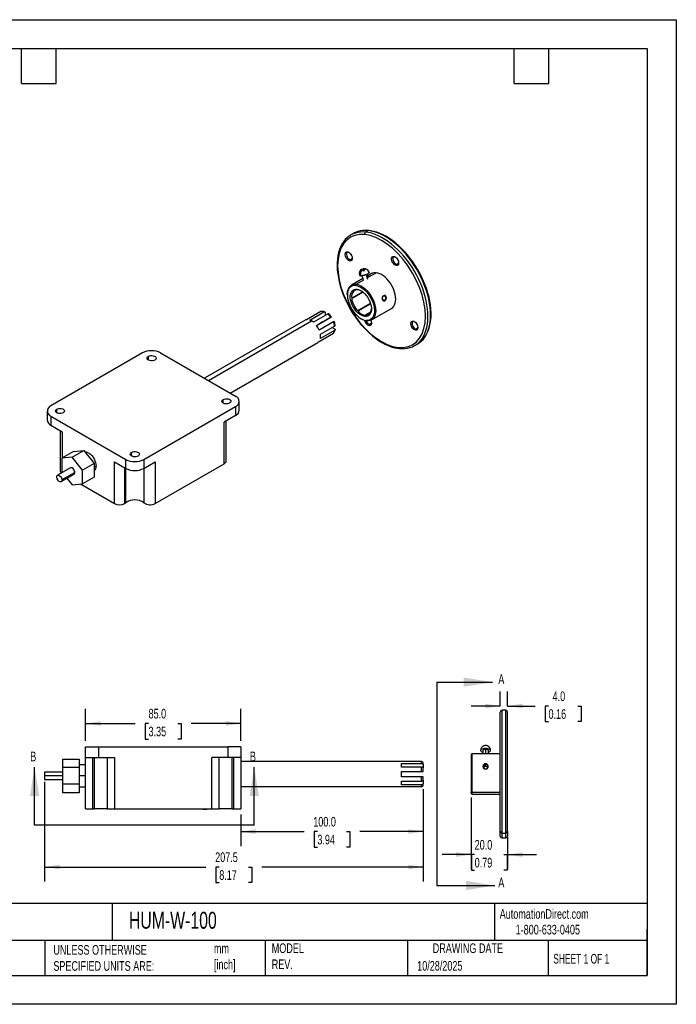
# Model space of a CAD drawing. Header units: millimetres. Extents: x 0 to 699, y 0 to 540.
# Tile 2 of 2: x 339 to 699, y 0 to 540. Entities that reach past the tile are written whole.
import ezdxf

# ---------------------------------------------------------------- set-up
doc = ezdxf.new("R2010")
doc.units = ezdxf.units.MM
doc.header["$LTSCALE"] = 2.5
doc.linetypes.add('CENTERX2', pattern=[20.32, 12.7, -2.54, 2.54, -2.54])
doc.layers.add('DIMENSIONS', color=140, linetype='Continuous', lineweight=25)
doc.layers.add('TEXT', color=140, linetype='Continuous', lineweight=25)
doc.styles.add('SLDTEXTSTYLE0', font='TXT', dxfattribs={"width": 0.7})
doc.styles.add('SLDTEXTSTYLE1', font='TXT', dxfattribs={"width": 0.65})
doc.dimstyles.new('SLDDIMSTYLE0', dxfattribs={"dimtxt": 5.39502, "dimasz": 8.255, "dimexe": 0, "dimexo": 0.0625, "dimgap": 1.348755, "dimtad": 0, "dimtih": 1, "dimtoh": 1, "dimdec": 1, "dimrnd": 1e-09, "dimzin": 4, "dimdsep": 46, "dimtxsty": 'SLDTEXTSTYLE0', "dimsah": 1, "dimcen": 0.09, "dimadec": 0, "dimazin": 1, "dimtfac": 1, "dimtdec": 1, "dimtmove": 0, "dimatfit": 0, "dimfxl": 0, "dimfrac": 2, "dimtolj": 1, "dimtzin": 12, "dimarcsym": 0})
doc.dimstyles.new('SLDDIMSTYLE1', dxfattribs={"dimtxt": 5.39502, "dimasz": 8.255, "dimexe": 0, "dimexo": 0.0625, "dimgap": 1.348755, "dimtad": 0, "dimtih": 1, "dimtoh": 1, "dimdec": 1, "dimrnd": 1e-09, "dimzin": 4, "dimdsep": 46, "dimtxsty": 'SLDTEXTSTYLE0', "dimsah": 1, "dimcen": 0.09, "dimadec": 0, "dimazin": 1, "dimtfac": 1, "dimtdec": 1, "dimtofl": 0, "dimtmove": 0, "dimatfit": 3, "dimfxl": 0, "dimfrac": 2, "dimtolj": 1, "dimtzin": 12, "dimarcsym": 0})
doc.dimstyles.new('SLDDIMSTYLE2', dxfattribs={"dimtxt": 5.39502, "dimasz": 8.255, "dimexe": 0, "dimexo": 0.0625, "dimgap": 1.348755, "dimtad": 0, "dimtih": 1, "dimtoh": 1, "dimdec": 1, "dimrnd": 1e-09, "dimzin": 12, "dimdsep": 46, "dimtxsty": 'SLDTEXTSTYLE0', "dimsah": 1, "dimcen": 0.09, "dimadec": 0, "dimazin": 3, "dimtfac": 1, "dimtdec": 1, "dimtofl": 0, "dimtmove": 0, "dimatfit": 3, "dimfxl": 0, "dimfrac": 2, "dimtolj": 1, "dimtzin": 12, "dimarcsym": 0})

# ---------------------------------------------------------------- blocks, each defined once
blk = doc.blocks.new('_D_3')
at = {"layer": 'DIMENSIONS'}
for p, q in [((559.85, 117.92), (559.85, 86.77)), ((459.85, 104.05), (459.85, 86.77)), ((459.85, 94.7), (494.52, 94.7)), ((501.83, 94.7), (500.02, 94.7)), ((500.02, 94.7), (500.02, 86.13)), ((517.86, 94.7), (519.68, 94.7)), ((519.68, 94.7), (519.68, 86.13)), ((559.85, 94.7), (525.18, 94.7)), ((500.02, 86.13), (501.83, 86.13)), ((519.68, 86.13), (517.86, 86.13))]:
    blk.add_line(p, q, dxfattribs=at)
for points in [[(459.85, 94.7), (468.1, 93.43), (468.1, 95.97)], [(559.85, 94.7), (551.59, 95.97), (551.59, 93.43)]]:
    blk.add_solid(points, dxfattribs=at)
at = {"layer": 'DIMENSIONS', "char_height": 5.292, "attachment_point": 1, "style": 'SLDTEXTSTYLE0'}
for s, insert in [('100.0', (499.59, 102.73)), ('3.94', (501.83, 92.95))]:
    blk.add_mtext(s, dxfattribs=dict(at, insert=insert))
blk = doc.blocks.new('_D_4')
at = {"layer": 'DIMENSIONS'}
for p, q in [((352.35, 122.05), (352.35, 67.34)), ((559.85, 117.92), (559.85, 67.34)), ((352.35, 75.27), (440.77, 75.27)), ((448.08, 75.27), (446.27, 75.27)), ((446.27, 75.27), (446.27, 66.7)), ((464.11, 75.27), (465.93, 75.27)), ((465.93, 75.27), (465.93, 66.7)), ((559.85, 75.27), (471.43, 75.27)), ((446.27, 66.7), (448.08, 66.7)), ((465.93, 66.7), (464.11, 66.7))]:
    blk.add_line(p, q, dxfattribs=at)
for points in [[(352.35, 75.27), (360.6, 74), (360.6, 76.54)], [(559.85, 75.27), (551.59, 76.54), (551.59, 74)]]:
    blk.add_solid(points, dxfattribs=at)
at = {"layer": 'DIMENSIONS', "char_height": 5.292, "attachment_point": 1, "style": 'SLDTEXTSTYLE0'}
for s, insert in [('207.5', (445.84, 83.3)), ('8.17', (448.08, 73.52))]:
    blk.add_mtext(s, dxfattribs=dict(at, insert=insert))
blk = doc.blocks.new('_D_5')
at = {"layer": 'DIMENSIONS'}
for p, q in [((374.85, 144.4), (374.85, 161.9)), ((459.85, 144.4), (459.85, 161.9)), ((374.85, 153.96), (402.02, 153.96)), ((409.33, 153.96), (407.52, 153.96)), ((407.52, 153.96), (407.52, 145.38)), ((425.36, 153.96), (427.18, 153.96)), ((427.18, 153.96), (427.18, 145.38)), ((459.85, 153.96), (432.68, 153.96)), ((407.52, 145.38), (409.33, 145.38)), ((427.18, 145.38), (425.36, 145.38))]:
    blk.add_line(p, q, dxfattribs=at)
for points in [[(374.85, 153.96), (383.1, 152.69), (383.1, 155.23)], [(459.85, 153.96), (451.59, 155.23), (451.59, 152.69)]]:
    blk.add_solid(points, dxfattribs=at)
at = {"layer": 'DIMENSIONS', "char_height": 5.292, "attachment_point": 1, "style": 'SLDTEXTSTYLE0'}
for s, insert in [('85.0', (409.33, 161.99)), ('3.35', (409.33, 152.2))]:
    blk.add_mtext(s, dxfattribs=dict(at, insert=insert))
blk = doc.blocks.new('_D_6')
at = {"layer": 'DIMENSIONS'}
for p, q in [((602.03, 163.4), (602.03, 171.46)), ((606.03, 163.4), (606.03, 171.46)), ((602.03, 163.52), (586.16, 163.52)), ((606.03, 163.52), (621.18, 163.52)), ((628.49, 163.52), (626.68, 163.52)), ((626.68, 163.52), (626.68, 154.95)), ((644.52, 163.52), (646.33, 163.52)), ((646.33, 163.52), (646.33, 154.95)), ((626.68, 154.95), (628.49, 154.95)), ((646.33, 154.95), (644.52, 154.95))]:
    blk.add_line(p, q, dxfattribs=at)
for points in [[(602.03, 163.52), (593.78, 164.79), (593.78, 162.25)], [(606.03, 163.52), (614.29, 162.25), (614.29, 164.79)]]:
    blk.add_solid(points, dxfattribs=at)
at = {"layer": 'DIMENSIONS', "char_height": 5.292, "attachment_point": 1, "style": 'SLDTEXTSTYLE0'}
for s, insert in [('4.0', (630.73, 171.55)), ('0.16', (628.49, 161.77))]:
    blk.add_mtext(s, dxfattribs=dict(at, insert=insert))
blk = doc.blocks.new('_D_7')
at = {"layer": 'DIMENSIONS'}
for p, q in [((586.03, 113.35), (586.03, 74.12)), ((606.03, 91.64), (606.03, 74.12)), ((586.03, 82.06), (570.16, 82.06)), ((588.02, 82.06), (586.21, 82.06)), ((586.21, 82.06), (586.21, 73.48)), ((604.05, 82.06), (605.86, 82.06)), ((605.86, 82.06), (605.86, 73.48)), ((606.03, 82.06), (621.91, 82.06)), ((586.21, 73.48), (588.02, 73.48)), ((605.86, 73.48), (604.05, 73.48))]:
    blk.add_line(p, q, dxfattribs=at)
for points in [[(586.03, 82.06), (577.78, 83.33), (577.78, 80.79)], [(606.03, 82.06), (614.29, 80.79), (614.29, 83.33)]]:
    blk.add_solid(points, dxfattribs=at)
at = {"layer": 'DIMENSIONS', "char_height": 5.292, "attachment_point": 1, "style": 'SLDTEXTSTYLE0'}
for s, insert in [('20.0', (588.02, 90.09)), ('0.79', (588.02, 80.31))]:
    blk.add_mtext(s, dxfattribs=dict(at, insert=insert))

msp = doc.modelspace()

# ---------------------------------------------------------------- linework, layer by layer
at = {"color": 7, "linetype": 'Continuous'}
for p, q in [((0.006175, 539.756685), (698.506175, 539.756685)), ((698.506175, 539.756685), (698.506175, 0.006685)), ((698.506175, 0.006685), (0.006175, 0.006685))]:
    msp.add_line(p, q, dxfattribs=at)
for p, q in [((521.611147, 422.56756), (520.196933, 421.751152)), ((529.629745, 424.127683), (528.215532, 423.311275)), ((518.275364, 412.493163), (518.764346, 412.241953)), ((519.206165, 412.116801), (518.764346, 412.241953)), ((519.983201, 408.144146), (519.765076, 407.484732)), ((520.843317, 408.64068), (519.983201, 408.144146)), ((543.677885, 409.992698), (544.166867, 409.741488)), ((544.608685, 409.616337), (544.166867, 409.741488)), ((545.385721, 405.643681), (545.167596, 404.984267)), ((546.245837, 406.140216), (545.385721, 405.643681)), ((525.40176, 402.142725), (525.604343, 401.945859)), ((526.042423, 402.748781), (526.121164, 402.483806)), ((526.282817, 402.959022), (526.404063, 402.551015)), ((526.889803, 403.072163), (526.309988, 402.867587)), ((526.831997, 402.303377), (527.091314, 402.394051)), ((526.889803, 403.072163), (527.091314, 402.394051)), ((526.987885, 402.029318), (527.70317, 402.281592)), ((526.997876, 403.212056), (527.298826, 402.199319)), ((527.091314, 402.394051), (527.298826, 402.199319)), ((527.389608, 402.833198), (527.567722, 402.233821)), ((527.427805, 403.239005), (527.520572, 402.926832)), ((528.475919, 402.958789), (528.273309, 403.155744)), ((528.273309, 403.155744), (528.320679, 402.996338)), ((528.623069, 400.012015), (529.340519, 397.5977)), ((529.781364, 398.179473), (529.161084, 400.266796)), ((531.488851, 400.557775), (529.428131, 399.368147)), ((529.672782, 398.544865), (534.008982, 401.0481)), ((526.756748, 397.82599), (520.528696, 394.230613)), ((522.830702, 394.061523), (523.048827, 394.720937)), ((523.048827, 394.720937), (527.306177, 397.178653)), ((526.285371, 399.412234), (526.927752, 397.250539)), ((518.250074, 389.19432), (518.250074, 388.786116)), ((526.663652, 390.492438), (520.745961, 387.071608)), ((520.756626, 386.976257), (526.758242, 390.431335)), ((520.788247, 387.103317), (526.660619, 390.494397)), ((526.661463, 390.493852), (520.788247, 387.103317)), ((523.453672, 391.967088), (523.944366, 391.714998)), ((524.013939, 380.241599), (530.929982, 384.234603)), ((530.930077, 384.234201), (524.013939, 380.241599)), ((530.938384, 384.198903), (524.028423, 380.165912)), ((524.10718, 380.08338), (530.967863, 384.073637)), ((538.631503, 385.942086), (537.806146, 386.023332)), ((538.027263, 388.471047), (537.954369, 388.21865)), ((503.742888, 379.750346), (495.964713, 375.260101)), ((497.659141, 375.092405), (505.437315, 379.58265)), ((507.465678, 378.411701), (499.687504, 373.921456)), ((506.144422, 379.153544), (506.144422, 377.648956)), ((530.946582, 379.344382), (528.114609, 377.694582)), ((529.352531, 377.922752), (530.540821, 378.606223)), ((530.19415, 378.301259), (529.39654, 377.835616)), ((529.493781, 377.877506), (530.054348, 378.204449)), ((531.527802, 375.177538), (542.487957, 381.504701)), ((495.173607, 374.974754), (440.055682, 343.155854)), ((442.105699, 341.972404), (498.673322, 374.628198)), ((501.381931, 372.132808), (509.160106, 376.623053)), ((501.382098, 372.132586), (508.172785, 376.052766)), ((501.382438, 372.132133), (504.710153, 374.053182)), ((510.594375, 374.138826), (502.8162, 369.648581)), ((504.710153, 374.053182), (503.528443, 373.370774)), ((509.354495, 376.735175), (508.172785, 376.052766)), ((509.405667, 376.764866), (509.354495, 376.735175)), ((525.673489, 375.926991), (526.026985, 375.722856)), ((528.114609, 377.694582), (527.895719, 377.032858)), ((529.007671, 374.687213), (528.518689, 374.938423)), ((530.517048, 372.729192), (530.298923, 372.069778)), ((531.377164, 373.225726), (530.517048, 372.729192)), ((554.211733, 374.577744), (554.700714, 374.326534)), ((555.142533, 374.201383), (554.700714, 374.326534)), ((502.8162, 363.392978), (510.594375, 367.883222)), ((503.518055, 367.286747), (511.29623, 371.776991)), ((511.29623, 369.434713), (503.518055, 364.944468)), ((509.974644, 371.014056), (511.278244, 370.261504)), ((555.919569, 370.228727), (555.701444, 369.569313)), ((556.779685, 370.725262), (555.919569, 370.228727)), ((454.05682, 335.073169), (502.173038, 362.85007)), ((555.194089, 361.127732), (556.608302, 361.94414)), ((406.042334, 357.076485), (355.837752, 328.093997)), ((415.941829, 357.076485), (456.954022, 333.40065)), ((409.224314, 353.198546), (409.224314, 355.239567)), ((450.236508, 329.522711), (450.236508, 331.563731)), ((459.004275, 325.643976), (459.004275, 330.543221)), ((353.7875, 325.236569), (353.7875, 320.337324)), ((359.019733, 324.216058), (359.019733, 326.257079)), ((406.749441, 298.703305), (456.954022, 327.685793)), ((456.954022, 327.685793), (456.954022, 322.786548)), ((355.837752, 322.37914), (396.849946, 298.703305)), ((355.837752, 322.37914), (355.837752, 317.479895)), ((456.954022, 322.786548), (450.732926, 319.195185)), ((450.732926, 296.332043), (450.732926, 319.195185)), ((451.904499, 297.964859), (451.904499, 319.87152)), ((355.837752, 317.479895), (362.058849, 313.888533)), ((360.887276, 314.564867), (360.887276, 292.658206)), ((362.058849, 313.888533), (362.058849, 299.53272)), ((368.212121, 303.084928), (361.84816, 299.411092)), ((367.505014, 299.9169), (373.868975, 303.590736)), ((368.212121, 303.084928), (373.868975, 303.590736)), ((373.868975, 303.590736), (375.754593, 301.245045)), ((400.031926, 300.540223), (400.031926, 302.581243)), ((367.505014, 299.9169), (361.84816, 299.411092)), ((361.84816, 299.411092), (361.84816, 291.868211)), ((373.161869, 292.879827), (367.505014, 299.9169)), ((375.754593, 301.245045), (377.640211, 298.899354)), ((377.640211, 298.899354), (379.52583, 296.553663)), ((390.628849, 274.53228), (390.628849, 297.395423)), ((390.628849, 297.395423), (396.849946, 293.80406)), ((396.849946, 293.80406), (396.849946, 298.703305)), ((406.749441, 298.703305), (406.749441, 293.80406)), ((406.749441, 293.80406), (412.970537, 297.395423)), ((412.970537, 297.395423), (412.970537, 274.53228)), ((366.505096, 294.106117), (359.434028, 290.024076)), ((361.84816, 291.868211), (362.095506, 291.560515)), ((368.919228, 291.557611), (361.84816, 287.47557)), ((362.058849, 291.606116), (362.058849, 291.539353)), ((379.52583, 296.553663), (373.161869, 292.879827)), ((373.161869, 285.336946), (373.161869, 292.879827)), ((379.52583, 296.553663), (379.52583, 289.010782)), ((380.58649, 295.027345), (379.52583, 294.415039)), ((396.285703, 274.53228), (396.285703, 294.12979)), ((396.794243, 274.891833), (396.794243, 293.836216)), ((406.805143, 293.836216), (406.805143, 274.891833)), ((412.970537, 274.53228), (450.732926, 296.332043)), ((361.433865, 286.559881), (368.504933, 290.641921)), ((364.63146, 288.405813), (367.505014, 284.831138)), ((379.52583, 289.010782), (373.161869, 285.336946)), ((367.505014, 284.831138), (373.161869, 285.336946)), ((372.080138, 285.240223), (390.628849, 274.53228)), ((602.034796, 94.817834), (602.034796, 160.223712)), ((605.034796, 161.224586), (603.034796, 161.224586)), ((603.034796, 93.894106), (603.034796, 161.224586)), ((605.034796, 93.894106), (605.034796, 161.224586)), ((606.034796, 94.817834), (606.034796, 160.224584)), ((374.849088, 135.224586), (374.849088, 141.224586)), ((374.849088, 141.224586), (381.849088, 141.224586)), ((381.849088, 141.224586), (381.849088, 135.224586)), ((381.849088, 141.224586), (452.849088, 141.224586)), ((452.849088, 141.224586), (452.849088, 135.224586)), ((459.849088, 141.224586), (452.849088, 141.224586)), ((459.849088, 141.224586), (459.849088, 135.224586)), ((592.988004, 141.668735), (593.673483, 141.798024)), ((595.235402, 141.612033), (595.319672, 141.551314)), ((374.849088, 135.224586), (381.849088, 135.224586)), ((374.849088, 107.224586), (374.849088, 135.224586)), ((378.849088, 107.224586), (378.849088, 135.224586)), ((379.649088, 107.224586), (379.649088, 135.224586)), ((381.849088, 135.224586), (390.647046, 135.224586)), ((386.647046, 135.224586), (386.647046, 107.224586)), ((390.647046, 135.224586), (390.647046, 107.224586)), ((444.051129, 107.224586), (444.051129, 135.224586)), ((452.849088, 135.224586), (444.051129, 135.224586)), ((448.051129, 107.224586), (448.051129, 135.224586)), ((459.849088, 135.224586), (452.849088, 135.224586)), ((455.049088, 135.224586), (455.049088, 107.224586)), ((455.849088, 135.224586), (455.849088, 107.224586)), ((459.849088, 135.224586), (459.849088, 107.224586)), ((586.534796, 137.224586), (586.034796, 136.724586)), ((586.034796, 136.724586), (586.034796, 116.525442)), ((602.034796, 137.224586), (586.534796, 137.224586)), ((586.534796, 137.224586), (586.534796, 116.063578)), ((592.534796, 139.156074), (592.534796, 137.224586)), ((594.034796, 139.730099), (594.034796, 137.224586)), ((595.534796, 137.224586), (595.534796, 139.156074)), ((362.349088, 129.843388), (362.349088, 134.462191)), ((362.349088, 134.462191), (371.349088, 134.462191)), ((362.349088, 120.605784), (362.349088, 129.843388)), ((371.349088, 129.843388), (362.349088, 129.843388)), ((371.349088, 134.462191), (371.349088, 132.92259)), ((371.349088, 132.92259), (371.349088, 131.382989)), ((371.349088, 131.382989), (371.349088, 129.843388)), ((374.849088, 131.224586), (371.349088, 131.224586)), ((371.349088, 129.843388), (371.349088, 120.605784)), ((459.849088, 133.224586), (547.849088, 133.224586)), ((547.849088, 133.076073), (547.849088, 133.224586)), ((558.849088, 133.076073), (547.849088, 133.076073)), ((547.849088, 132.083501), (558.849088, 132.083501)), ((547.849088, 130.055138), (547.849088, 132.083501)), ((558.849088, 130.055138), (547.849088, 130.055138)), ((558.849088, 132.083501), (558.849088, 133.076073)), ((558.849088, 127.658855), (558.849088, 130.055138)), ((559.849088, 131.358408), (559.849088, 132.050637)), ((559.849088, 131.358408), (559.849088, 129.687218)), ((594.034796, 131.82234), (594.034796, 131.461699)), ((594.034796, 130.278759), (594.034796, 131.461699)), ((362.349088, 127.224586), (352.349088, 127.224586)), ((352.349088, 127.224586), (352.349088, 125.224586)), ((352.349088, 125.224586), (352.349088, 123.224586)), ((362.349088, 125.224586), (352.349088, 125.224586)), ((374.849088, 125.224586), (371.349088, 125.224586)), ((547.849088, 127.658855), (558.849088, 127.658855)), ((547.849088, 124.790317), (547.849088, 127.658855)), ((558.849088, 124.790317), (547.849088, 124.790317)), ((558.849088, 122.394035), (558.849088, 124.790317)), ((559.849088, 127.658855), (559.849088, 129.330045)), ((559.849088, 123.119127), (559.849088, 124.790317)), ((352.349088, 123.224586), (362.349088, 123.224586)), ((371.349088, 120.605784), (362.349088, 120.605784)), ((362.349088, 115.986982), (362.349088, 120.605784)), ((371.349088, 120.605784), (371.349088, 115.986982)), ((371.349088, 119.224586), (374.849088, 119.224586)), ((547.849088, 119.224586), (459.849088, 119.224586)), ((547.849088, 122.394035), (558.849088, 122.394035)), ((547.849088, 120.365672), (547.849088, 122.394035)), ((558.849088, 120.365672), (547.849088, 120.365672)), ((547.849088, 119.373099), (558.849088, 119.373099)), ((547.849088, 119.224586), (547.849088, 119.373099)), ((558.849088, 119.373099), (558.849088, 120.365672)), ((559.849088, 122.761954), (559.849088, 121.090765)), ((559.849088, 120.398535), (559.849088, 121.090765)), ((371.349088, 115.986982), (362.349088, 115.986982)), ((586.534796, 116.063578), (586.034796, 116.525442)), ((586.034796, 115.724586), (586.034796, 116.525442)), ((586.034796, 115.724586), (586.534796, 115.224586)), ((602.034796, 116.063578), (586.534796, 116.063578)), ((586.534796, 116.063578), (586.534796, 115.224586)), ((586.534796, 115.224586), (602.034796, 115.224586)), ((374.849088, 107.224586), (378.849088, 107.224586)), ((378.849088, 107.224586), (379.649088, 107.224586)), ((386.647046, 107.224586), (379.649088, 107.224586)), ((386.647046, 107.224586), (390.647046, 107.224586)), ((390.647046, 107.224586), (444.051129, 107.224586)), ((393.349088, 107.224586), (393.349088, 106.924586)), ((395.349088, 106.924586), (393.349088, 106.924586)), ((395.349088, 106.924586), (395.349088, 107.224586)), ((439.349088, 106.924586), (395.349088, 106.924586)), ((439.349088, 107.224586), (439.349088, 106.924586)), ((439.349088, 106.924586), (441.349088, 106.924586)), ((441.349088, 106.924586), (441.349088, 107.224586)), ((444.051129, 107.224586), (448.051129, 107.224586)), ((455.049088, 107.224586), (448.051129, 107.224586)), ((455.049088, 107.224586), (455.849088, 107.224586)), ((455.849088, 107.224586), (459.849088, 107.224586)), ((602.034796, 92.224589), (602.034796, 94.817834)), ((603.034796, 93.894106), (605.034796, 93.894106)), ((603.034796, 91.224586), (603.034796, 93.894106)), ((605.034796, 91.224586), (605.034796, 93.894106)), ((606.034796, 94.817834), (606.034796, 92.224589)), ((603.034796, 91.224586), (605.034796, 91.224586))]:
    msp.add_line(p, q)
at = {"flags": 128}
for points in [[(527.779281, 421.992447), (524.960156, 422.013238), (522.344261, 421.503255), (519.981678, 420.472214), (517.909601, 418.938276), (516.162267, 416.92464), (514.773195, 414.46986), (513.763596, 411.614715), (513.150864, 408.403989), (512.946775, 404.899188), (513.153357, 401.157506), (513.76851, 397.238493), (514.780476, 393.217247), (516.171789, 389.158665), (517.921174, 385.128), (519.995133, 381.202505), (522.359361, 377.444906), (524.976651, 373.916221), (527.796861, 370.684099), (530.774073, 367.799543), (533.860809, 365.310048), (536.997918, 363.26336), (540.134803, 361.691015), (543.221094, 360.619674), (546.197527, 360.070029)], [(546.197527, 360.070029), (549.016652, 360.049238), (551.632547, 360.559221), (553.99513, 361.590262), (556.067208, 363.1242), (557.814541, 365.137836), (559.203614, 367.592616), (560.213213, 370.447761), (560.825945, 373.658487), (561.030033, 377.163288), (560.823451, 380.90497), (560.208299, 384.823983), (559.196332, 388.845229), (557.805019, 392.903811), (556.055634, 396.934476), (553.981675, 400.859971), (551.617447, 404.61757), (549.000157, 408.146255), (546.179947, 411.378377), (543.202735, 414.262933), (540.115999, 416.752428), (536.97889, 418.799116), (533.842005, 420.371461), (530.755714, 421.442802), (527.779281, 421.992447)], [(557.18663, 362.576043), (558.215812, 363.616759), (559.170986, 364.837672), (560.011579, 366.200518), (560.733107, 367.698024), (561.331719, 369.322202), (561.804221, 371.064384), (562.148093, 372.915275), (562.3615, 374.865002), (562.443304, 376.90316), (562.393067, 379.018875), (562.211058, 381.20086), (561.898248, 383.437472), (561.456306, 385.716778), (560.887589, 388.026616), (560.195133, 390.354664), (559.382632, 392.688499), (558.454421, 395.01567), (557.415451, 397.323761), (556.271268, 399.600456), (555.027974, 401.833608), (553.692205, 404.011303), (552.271086, 406.121922), (550.7722, 408.154203), (549.203545, 410.097304), (547.573489, 411.940857), (545.89073, 413.675027), (544.164245, 415.290559), (542.403248, 416.778836), (540.617132, 418.131916), (538.815428, 419.34258), (537.007749, 420.404369), (535.20374, 421.311618), (533.413025, 422.059485), (531.645159, 422.643981), (529.909575, 423.061988), (528.215532, 423.311275)], [(558.600844, 363.392451), (559.630025, 364.433167), (560.5852, 365.65408), (561.425793, 367.016926), (562.14732, 368.514433), (562.745932, 370.13861), (563.218435, 371.880792), (563.562307, 373.731684), (563.775714, 375.68141), (563.857517, 377.719568), (563.80728, 379.835284), (563.625271, 382.017268), (563.312461, 384.25388), (562.870519, 386.533186), (562.301803, 388.843024), (561.609347, 391.171072), (560.796846, 393.504907), (559.868634, 395.832079), (558.829665, 398.140169), (557.685481, 400.416864), (556.442188, 402.650016), (555.106418, 404.827711), (553.6853, 406.93833), (552.186414, 408.970612), (550.617758, 410.913712), (548.987702, 412.757266), (547.304943, 414.491435), (545.578459, 416.106968), (543.817461, 417.595244), (542.031346, 418.948324), (540.229642, 420.158989), (538.421963, 421.220777), (536.617954, 422.128026), (534.827239, 422.875893), (533.059373, 423.46039), (531.323788, 423.878396), (529.629745, 424.127683)], [(558.712147, 363.473451), (559.744656, 364.511252), (560.680733, 365.68448), (561.513331, 366.985785), (562.238276, 368.410006), (562.851514, 369.950857), (563.349449, 371.600885), (563.729199, 373.351658), (563.988731, 375.19404), (564.126866, 377.118454), (564.143214, 379.115063), (564.0381, 381.173749), (563.812485, 383.284384), (563.467883, 385.43684), (563.006322, 387.620889), (562.430328, 389.82622), (561.742905, 392.042451), (560.94753, 394.259168), (560.04814, 396.465953), (559.049115, 398.652429), (557.955266, 400.808304), (556.771813, 402.923415), (555.504364, 404.987773), (554.158911, 406.991579), (552.741772, 408.925322), (551.259551, 410.779821), (549.71912, 412.546246), (548.127582, 414.216152), (546.492235, 415.781514), (544.820542, 417.234751), (543.120095, 418.568746), (541.398597, 419.776863), (539.66384, 420.852955), (537.923708, 421.791374), (536.186199, 422.586983), (534.459643, 423.235119), (532.752554, 423.731786), (531.073679, 424.073752), (529.998562, 424.212249)], [(518.093089, 420.221841), (517.06058, 419.184041), (516.124503, 418.010812), (515.291904, 416.709507), (514.56696, 415.285286), (513.953721, 413.744436), (513.455786, 412.094407), (513.076036, 410.343634), (512.816504, 408.501252), (512.67837, 406.576838), (512.662021, 404.580229), (512.767135, 402.521543), (512.99275, 400.410908), (513.337353, 398.258453), (513.798913, 396.074403), (514.374908, 393.869073), (515.062331, 391.652841), (515.857705, 389.436125), (516.757095, 387.22934), (517.75612, 385.042863), (518.84997, 382.886988), (520.033422, 380.771878), (521.300872, 378.707519), (522.646324, 376.703713), (524.063464, 374.76997), (525.545684, 372.915471), (527.086115, 371.149047), (528.677654, 369.47914), (530.313, 367.913778), (531.984694, 366.460541), (533.68514, 365.126546), (535.406639, 363.918429), (537.141396, 362.842337), (538.881527, 361.903918), (540.619037, 361.108309), (542.345593, 360.460173), (544.052682, 359.963506), (545.731556, 359.621541), (546.806673, 359.483043)], [(519.765076, 407.484732), (519.274797, 407.615823), (518.767169, 407.908638), (518.276786, 408.343223), (517.837067, 408.889961), (517.477978, 409.511593), (517.223991, 410.165757), (517.092413, 410.807871), (517.092212, 411.394176), (517.223402, 411.884718), (517.477041, 412.246066), (517.835846, 412.453595), (518.275364, 412.493163)], [(518.764346, 412.241953), (518.340029, 412.186375), (518.016902, 411.935677), (517.826595, 411.514399), (517.787737, 410.963777), (517.904131, 410.337712), (518.164384, 409.697485), (518.54302, 409.105768), (519.002976, 408.620482), (519.499229, 408.289129), (519.983201, 408.144146)], [(518.275364, 412.493163), (518.765643, 412.362072), (519.273271, 412.069257), (519.763654, 411.634672), (520.203373, 411.087933), (520.562462, 410.466301), (520.816449, 409.812138), (520.948027, 409.170024), (520.948228, 408.583718), (520.817038, 408.093176), (520.563399, 407.731828), (520.204594, 407.524299), (519.765076, 407.484732)], [(520.20739, 411.082048), (520.285704, 410.922097), (520.560503, 410.470371)], [(545.167596, 404.984267), (544.677317, 405.115358), (544.16969, 405.408173), (543.679307, 405.842758), (543.239588, 406.389497), (542.880499, 407.011129), (542.626511, 407.665292), (542.494933, 408.307406), (542.494732, 408.893712), (542.625922, 409.384254), (542.879562, 409.745602), (543.238367, 409.953131), (543.677885, 409.992698)], [(544.166867, 409.741488), (543.74255, 409.685911), (543.419423, 409.435213), (543.229116, 409.013934), (543.190258, 408.463313), (543.306652, 407.837247), (543.566904, 407.197021), (543.945541, 406.605304), (544.405497, 406.120017), (544.901749, 405.788665), (545.385721, 405.643681)], [(543.677885, 409.992698), (544.168164, 409.861607), (544.675792, 409.568792), (545.166174, 409.134207), (545.605893, 408.587469), (545.964982, 407.965837), (546.21897, 407.311673), (546.350548, 406.669559), (546.350749, 406.083254), (546.219559, 405.592712), (545.965919, 405.231364), (545.607114, 405.023835), (545.167596, 404.984267)], [(545.60991, 408.581584), (545.688225, 408.421633), (545.963024, 407.969907)], [(530.143919, 401.305309), (530.153143, 401.190513), (530.03643, 400.930911), (529.748186, 400.643673), (529.308054, 400.348375), (528.746029, 400.065141), (528.100412, 399.813272), (527.415201, 399.609933), (526.737091, 399.468982), (526.112295, 399.400023), (525.583391, 399.407757)], [(526.282817, 402.959022), (526.115031, 402.839067), (526.042423, 402.748781)], [(526.244608, 402.553255), (526.440818, 402.550498), (526.674541, 402.58019)], [(526.247286, 402.949861), (526.263806, 402.956298), (526.282817, 402.959022)], [(526.997876, 403.212056), (526.978876, 403.209281), (526.961393, 403.202262), (526.945456, 403.191011), (526.931092, 403.175545), (526.918325, 403.155892), (526.907176, 403.132083), (526.897663, 403.104157), (526.889803, 403.072163)], [(527.407223, 403.241072), (527.21863, 403.240898), (526.997876, 403.212056)], [(527.389608, 402.833198), (527.557392, 402.953157), (527.629998, 403.043452)], [(527.407223, 403.241072), (527.733133, 403.254547), (527.789062, 403.250026)], [(527.427805, 403.239005), (527.416382, 403.240218), (527.407223, 403.241072)], [(542.487957, 381.504701), (542.49058, 381.506216), (543.161118, 382.002762), (543.726039, 382.653788), (544.175678, 383.448154), (544.50234, 384.372269), (544.700437, 385.410321), (544.766578, 386.544548), (544.699633, 387.755544), (544.500747, 389.022588), (544.173322, 390.324), (543.722961, 391.637513), (543.157371, 392.940653), (542.486227, 394.211122), (541.721014, 395.427183), (540.874825, 396.568027), (539.962139, 397.614136), (538.998571, 398.547609), (538.000608, 399.352476), (536.985326, 400.014963), (535.970097, 400.523737), (534.972291, 400.870091), (534.008982, 401.0481)], [(518.250074, 389.19432), (518.316217, 390.324992), (518.514313, 391.363044), (518.840975, 392.287159), (519.290614, 393.081525), (519.855535, 393.732551), (520.526073, 394.229097), (521.290755, 394.562667), (522.136496, 394.727554), (523.048827, 394.720937)], [(522.830702, 394.061523), (521.923315, 394.064391), (521.085809, 393.889092), (520.333786, 393.538892), (519.681254, 393.020313), (519.140368, 392.343017), (518.721204, 391.51962), (518.431571, 390.56546), (518.276863, 389.498311), (518.259963, 388.338053), (518.381186, 387.106299), (518.638272, 385.825993), (519.026434, 384.520987), (519.538441, 383.215589), (520.164754, 381.934117), (520.893707, 380.700442), (521.711721, 379.537544), (522.603558, 378.467088), (523.552604, 377.509013), (524.541181, 376.681166), (525.550872, 375.998969), (526.562871, 375.475129), (527.558324, 375.119405), (528.518689, 374.938423)], [(522.830702, 394.061523), (523.791067, 393.880541), (524.78652, 393.524817), (525.798519, 393.000978), (526.808211, 392.31878), (527.796787, 391.490933), (528.745833, 390.532858), (529.63767, 389.462402), (530.455684, 388.299505), (531.184637, 387.065829), (531.81095, 385.784357), (532.322957, 384.478959), (532.711119, 383.173953), (532.968206, 381.893647), (533.089428, 380.661893), (533.072528, 379.501635), (532.917821, 378.434487), (532.628187, 377.480326), (532.209024, 376.656929), (531.668138, 375.979633), (531.015605, 375.461055), (530.263582, 375.110854), (529.426076, 374.935555), (528.518689, 374.938423)], [(523.048827, 394.720937), (524.012136, 394.542928), (525.009942, 394.196574), (526.025171, 393.6878), (527.040453, 393.025313), (528.038415, 392.220446), (529.001984, 391.286973), (529.91467, 390.240864), (530.760859, 389.10002), (531.526072, 387.883959), (532.197216, 386.61349), (532.762806, 385.31035), (533.213167, 383.996837), (533.540592, 382.695425), (533.739478, 381.428381), (533.806423, 380.217385), (533.740281, 379.083158), (533.542185, 378.045106), (533.215523, 377.120991), (532.765884, 376.326625), (532.200963, 375.675599), (531.530425, 375.179053), (530.765743, 374.845483), (529.920002, 374.680596), (529.007671, 374.687213)], [(527.895719, 377.032858), (527.030507, 377.207265), (526.131911, 377.561243), (525.222056, 378.086075), (524.323346, 378.768839), (523.457912, 379.592722), (522.647062, 380.537438), (521.910762, 381.579725), (521.267143, 382.693918), (520.732052, 383.852582), (520.318666, 385.027187), (520.037163, 386.18881), (519.894475, 387.308849), (519.894115, 388.359723), (520.036092, 389.315558), (520.31691, 390.152817), (520.729654, 390.850885), (521.264162, 391.392571), (521.907272, 391.76454), (522.643149, 391.95763), (523.453672, 391.967088)], [(523.453672, 391.967088), (524.318884, 391.792681), (525.217481, 391.438703), (526.127336, 390.913871), (527.026045, 390.231108), (527.89148, 389.407224), (528.70233, 388.462508), (529.438629, 387.420221), (530.082248, 386.306028), (530.617339, 385.147364), (531.030725, 383.972759), (531.312228, 382.811136), (531.454917, 381.691097), (531.455277, 380.640223), (531.3133, 379.684388), (531.032481, 378.847129), (530.619737, 378.149062), (530.085229, 377.607375), (529.442119, 377.235407), (528.706243, 377.042316), (527.895719, 377.032858)], [(538.027263, 388.471047), (537.660413, 388.126506), (537.430068, 387.619779), (537.359255, 387.028491), (537.448108, 386.442504), (537.678982, 385.95219), (538.020884, 385.632147), (538.43274, 385.529666), (538.863437, 385.659662)], [(538.631503, 385.942086), (538.513644, 385.884795), (538.395062, 385.848167), (538.27724, 385.832442), (537.941837, 385.911457), (537.72729, 386.088347), (537.559123, 386.351068), (537.448982, 386.677603), (537.406189, 387.039394), (537.436679, 387.404581), (537.542044, 387.741488), (537.718315, 388.021), (537.954369, 388.21865)], [(537.954369, 388.21865), (538.329179, 388.32628), (538.713544, 388.242562), (539.039063, 387.981956), (539.24622, 387.584374), (539.298559, 387.110717), (539.192359, 386.633213), (538.954556, 386.223409), (538.631503, 385.942086)], [(538.863437, 385.659662), (539.251251, 386.002115), (539.532094, 386.504326), (539.652951, 387.091594), (539.584386, 387.675712), (539.332517, 388.167516), (538.940815, 388.491756), (538.478977, 388.599002), (538.027263, 388.471047)], [(538.631503, 385.942086), (538.761384, 385.783927), (538.863437, 385.659662)], [(503.96277, 379.824614), (503.89097, 379.813069), (503.742888, 379.750346)], [(505.437315, 379.58265), (505.575341, 379.646296), (505.708705, 379.675431), (505.832137, 379.668344), (505.94057, 379.624722), (506.085926, 379.45361), (506.144422, 379.153544)], [(508.002218, 378.414785), (507.969305, 378.453542), (507.860906, 378.49729), (507.737434, 378.504463), (507.603909, 378.475381), (507.465678, 378.411701)], [(503.528443, 373.370774), (503.266124, 373.219693), (502.964655, 373.045238), (502.791097, 372.945068), (502.619549, 372.846051), (502.456674, 372.751991), (502.308619, 372.666488)], [(509.160106, 376.623053), (509.288304, 376.697092), (509.392357, 376.757188), (509.467822, 376.80072), (509.511225, 376.825721), (509.506675, 376.823244)], [(510.941079, 374.338769), (510.945593, 374.341551), (510.90231, 374.316541), (510.826884, 374.272983), (510.722743, 374.212898), (510.594375, 374.138826)], [(531.130288, 374.979062), (531.350297, 374.397184), (531.481875, 373.75507), (531.482076, 373.168764), (531.350886, 372.678222), (531.097246, 372.316874), (530.738441, 372.109345), (530.298923, 372.069778)], [(555.701444, 369.569313), (555.211165, 369.700404), (554.703537, 369.993219), (554.213155, 370.427804), (553.773436, 370.974543), (553.414347, 371.596175), (553.160359, 372.250338), (553.028781, 372.892452), (553.02858, 373.478758), (553.15977, 373.9693), (553.41341, 374.330648), (553.772215, 374.538177), (554.211733, 374.577744)], [(554.700714, 374.326534), (554.276397, 374.270957), (553.953271, 374.020259), (553.762964, 373.59898), (553.724105, 373.048359), (553.840499, 372.422293), (554.100752, 371.782067), (554.479388, 371.19035), (554.939345, 370.705063), (555.435597, 370.373711), (555.919569, 370.228727)], [(554.211733, 374.577744), (554.702012, 374.446653), (555.209639, 374.153838), (555.700022, 373.719253), (556.139741, 373.172515), (556.49883, 372.550882), (556.752818, 371.896719), (556.884396, 371.254605), (556.884596, 370.668299), (556.753407, 370.177758), (556.499767, 369.81641), (556.140962, 369.608881), (555.701444, 369.569313)], [(556.143758, 373.16663), (556.222073, 373.006679), (556.496872, 372.554953)], [(510.594375, 367.883222), (510.722603, 367.979955), (510.768724, 368.036581)], [(511.278244, 370.261504), (511.508657, 370.061104), (511.584318, 369.849879), (511.567994, 369.734097), (511.51246, 369.623564), (511.420502, 369.522525), (511.29623, 369.434713)], [(511.29623, 371.776991), (511.42037, 371.864736), (511.512293, 371.965695), (511.567882, 372.076081), (511.584332, 372.191719), (511.56738, 372.239314)], [(412.759848, 353.198546), (412.190204, 352.952373), (411.523495, 352.808819), (410.813733, 352.779514), (410.118421, 352.866833), (409.493887, 353.0637), (408.990728, 353.354167), (408.649707, 353.714703), (408.498451, 354.116098), (408.549214, 354.525835), (408.797884, 354.910718), (409.224314, 355.239567)], [(409.224314, 355.239567), (409.793959, 355.48574), (410.460668, 355.629294), (411.170429, 355.658599), (411.865742, 355.57128), (412.490275, 355.374413), (412.993434, 355.083946), (413.334456, 354.72341), (413.485712, 354.322015), (413.434948, 353.912278), (413.186279, 353.527395), (412.759848, 353.198546)], [(453.772042, 329.522711), (453.202397, 329.276538), (452.535688, 329.132984), (451.825927, 329.103679), (451.130614, 329.190997), (450.50608, 329.387865), (450.002922, 329.678332), (449.6619, 330.038868), (449.510644, 330.440263), (449.561407, 330.85), (449.810077, 331.234883), (450.236508, 331.563731)], [(450.236508, 331.563731), (450.806152, 331.809904), (451.472861, 331.953458), (452.182623, 331.982763), (452.877935, 331.895445), (453.502469, 331.698578), (454.005628, 331.40811), (454.346649, 331.047575), (454.497905, 330.646179), (454.447142, 330.236443), (454.198472, 329.85156), (453.772042, 329.522711)], [(362.555267, 324.216058), (361.985622, 323.969885), (361.318913, 323.826331), (360.609152, 323.797026), (359.913839, 323.884345), (359.289306, 324.081212), (358.786147, 324.371679), (358.445126, 324.732215), (358.29387, 325.13361), (358.344633, 325.543347), (358.593302, 325.92823), (359.019733, 326.257079)], [(359.019733, 326.257079), (359.589377, 326.503252), (360.256087, 326.646806), (360.965848, 326.676111), (361.66116, 326.588792), (362.285694, 326.391925), (362.788853, 326.101458), (363.129874, 325.740922), (363.28113, 325.339527), (363.230367, 324.92979), (362.981697, 324.544907), (362.555267, 324.216058)], [(374.38155, 302.953099), (374.452741, 302.953907), (375.182795, 302.859051), (375.952388, 302.580901), (376.735311, 302.128929), (377.504903, 301.518527), (378.234957, 300.77048), (378.900611, 299.910264), (379.479198, 298.967171), (379.951015, 297.973317), (380.299994, 296.962547), (380.514251, 295.969282), (380.58649, 295.027345)], [(403.56746, 300.540223), (402.997816, 300.29405), (402.331106, 300.150496), (401.621345, 300.121191), (400.926033, 300.208509), (400.301499, 300.405377), (399.79834, 300.695844), (399.457319, 301.05638), (399.306063, 301.457775), (399.356826, 301.867512), (399.605496, 302.252395), (400.031926, 302.581243)], [(400.031926, 302.581243), (400.601571, 302.827417), (401.26828, 302.97097), (401.978041, 303.000275), (402.673354, 302.912957), (403.297887, 302.71609), (403.801046, 302.425622), (404.142067, 302.065087), (404.293323, 301.663691), (404.24256, 301.253955), (403.993891, 300.869072), (403.56746, 300.540223)], [(368.919228, 291.557611), (368.850011, 292.102219), (368.649137, 292.673432), (368.336268, 293.215337), (367.94203, 293.674888), (367.505014, 294.0071), (367.067998, 294.179456), (366.67376, 294.175082), (366.505096, 294.106117)], [(359.019733, 289.108386), (359.088949, 289.573078), (359.289824, 289.912368), (359.602693, 290.093042), (359.99693, 290.097415), (360.433946, 289.92506), (360.870962, 289.592847), (361.2652, 289.133296), (361.578069, 288.591392), (361.778943, 288.020178), (361.84816, 287.47557)], [(361.84816, 287.47557), (361.778943, 287.010878), (361.578069, 286.671589), (361.2652, 286.490915), (360.870962, 286.486541), (360.433946, 286.658897), (359.99693, 286.991109), (359.602693, 287.45066), (359.289824, 287.992565), (359.088949, 288.563779), (359.019733, 289.108386)], [(596.772738, 139.156074), (596.679445, 139.427256), (596.405923, 139.679957), (595.970813, 139.896956), (595.403767, 140.063465), (594.743427, 140.168137), (594.034796, 140.203839), (593.326165, 140.168137), (592.665825, 140.063465), (592.098779, 139.896956), (591.663669, 139.679957), (591.390147, 139.427256), (591.296854, 139.156074)], [(591.296854, 139.156074), (591.390147, 138.884893), (591.663669, 138.632192), (592.098779, 138.415193), (592.534796, 138.279543)], [(594.034796, 139.730099), (593.460771, 139.686404), (592.974136, 139.561971), (592.648977, 139.375744), (592.534796, 139.156074)], [(595.534796, 139.156074), (595.420615, 139.375744), (595.095456, 139.561971), (594.608821, 139.686404), (594.034796, 139.730099)], [(595.534796, 138.279543), (595.970813, 138.415193), (596.405923, 138.632192), (596.679445, 138.884893), (596.772738, 139.156074)], [(558.849088, 132.083501), (559.044315, 132.069615), (559.232949, 132.028174), (559.407486, 131.960331), (559.560797, 131.868348), (559.766697, 131.647502), (559.849088, 131.358408)], [(559.849088, 129.330045), (559.766888, 129.618342), (559.561324, 129.839599), (559.407994, 129.931674), (559.233357, 129.999612), (559.044548, 130.041179), (558.849088, 130.055138)], [(558.849088, 127.658855), (559.044315, 127.658885), (559.232949, 127.658913), (559.407486, 127.658892), (559.560797, 127.658855), (559.766697, 127.659191), (559.849088, 127.658855)], [(559.849088, 124.790317), (559.766888, 124.789978), (559.561324, 124.790317), (559.407994, 124.790287), (559.233357, 124.790265), (559.044548, 124.79029), (558.849088, 124.790317)], [(594.034784, 129.152379), (594.034756, 129.050539), (594.034739, 128.970521)], [(558.849088, 122.394035), (559.044315, 122.407962), (559.232949, 122.449443), (559.407486, 122.517256), (559.560797, 122.609188), (559.766697, 122.830508), (559.849088, 123.119127)], [(559.849088, 121.090765), (559.766888, 120.801988), (559.561324, 120.581211), (559.407994, 120.489093), (559.233357, 120.421124), (559.044548, 120.379592), (558.849088, 120.365672)]]:
    msp.add_lwpolyline(points, dxfattribs=at)
for centre, radius, start, end in [((526.103008, 411.521283), 11.811177, 106.91040172, 131.96995489), ((527.527988, 412.299752), 11.850607, 106.90684859, 119.95276525), ((526.655407, 409.308113), 14.089802, 83.64276, 106.4417595), ((528.06962, 410.124522), 14.089802, 83.64276, 106.4417595), ((528.321831, 410.728077), 13.588022, 82.91176568, 107.54744653), ((528.894589, 422.355085), 1.172782, 125.38124649, 198.01173422), ((529.943858, 423.604311), 0.610397, 84.88760929, 120.97095568), ((520.032425, 409.066494), 0.923661, 266.94509722, 1.20206718), ((545.434946, 406.56603), 0.923661, 266.94509774, 1.20207075), ((527.519408, 400.525396), 2.737942, 117.68607934, 196.55011322), ((525.487413, 400.082747), 0.68178, 209.64882819, 278.09269214), ((527.691766, 400.363608), 2.899894, 124.66378491, 142.15618766), ((528.876353, 400.382263), 3.434132, 141.82597287, 196.48537569), ((527.891837, 400.17585), 2.892328, 126.37098454, 142.26813413), ((527.879246, 400.192001), 2.871857, 124.69389985, 126.35980255), ((521.906824, 399.503687), 5.674152, 26.43047998, 32.83326142), ((527.519408, 400.525396), 2.737942, 84.34788975, 101.27718877), ((522.617834, 399.755738), 5.678079, 26.41330005, 32.81917783), ((527.604193, 400.695588), 2.549527, 74.78468544, 93.96715977), ((527.803497, 400.508599), 2.540784, 74.65376206, 93.91551796), ((527.519408, 400.525396), 2.737942, 74.55438917, 84.34788975), ((527.519408, 400.525396), 2.737942, 16.55011322, 74.55438917), ((533.504039, 396.921815), 4.157065, 83.02327202, 118.99689694), ((524.439905, 388.05207), 3.949025, 115.89195661, 195.35822182), ((523.602989, 388.617673), 3.116081, 83.71041754, 106.54816276), ((523.316701, 386.575987), 5.177201, 60.63052492, 83.03653362), ((532.946425, 388.667765), 12.426116, 187.6845448, 223.51503518), ((504.260807, 376.339249), 3.450192, 70.06230416, 98.63347534), ((504.571922, 375.889726), 3.986186, 70.35717679, 99.07162988), ((500.871012, 370.467513), 10.324716, 36.59784021, 50.30309702), ((501.640975, 370.86007), 9.887633, 36.57352204, 50.39777951), ((529.384515, 384.712222), 7.131615, 220.17097179, 259.74280305), ((527.857646, 381.107449), 3.621508, 294.23491813, 4.03638318), ((496.378431, 372.873777), 2.421922, 99.83560781, 119.83249709), ((495.844513, 369.787905), 5.6063, 59.69672807, 71.11458228), ((494.83474, 368.038742), 7.625985, 50.48012874, 59.77774776), ((501.11777, 370.037509), 10.326027, 9.69806728, 23.40215917), ((501.924876, 370.532313), 9.803924, 9.54330791, 23.48659707), ((530.028847, 382.433446), 7.813253, 239.19025028, 262.49007336), ((531.448964, 375.715579), 3.822887, 191.29353669, 252.4925053), ((528.455994, 380.791606), 3.115783, 263.709674, 286.56281371), ((531.281042, 375.517927), 2.891492, 195.14006218, 254.67932426), ((530.566273, 373.65154), 0.923661, 266.94509753, 1.2020693), ((491.760551, 364.92175), 12.023739, 23.14907694, 36.8509232), ((497.057702, 366.115607), 6.565648, 349.72494995, 10.27505005), ((507.898177, 370.03741), 3.451088, 321.3761141, 349.94230339), ((507.739164, 370.497259), 3.907489, 320.63960654, 349.94592595), ((555.968793, 371.151076), 0.923661, 266.94509754, 1.2020694), ((500.959407, 364.940232), 2.416956, 300.14115588, 320.19577942), ((549.288014, 371.357602), 11.811177, 286.91040172, 311.96995489), ((550.669263, 372.209681), 11.859744, 300.05115393, 311.97311448), ((410.992081, 347.575989), 10.712583, 62.480539, 117.519461), ((546.933191, 360.223932), 0.75159, 191.81598218, 260.33426257), ((548.483404, 372.967215), 13.588022, 262.91176568, 287.54744653), ((455.839236, 330.543221), 3.067188, 291.31255189, 68.68744811), ((356.952538, 325.236569), 3.067188, 111.31255189, 248.68744811), ((455.50521, 325.990354), 3.516167, 294.33323559, 354.34662345), ((357.286564, 320.683701), 3.516167, 185.65337655, 245.66676441), ((401.799693, 308.203801), 10.712583, 242.480539, 297.519461), ((449.941673, 298.136499), 1.970316, 293.67741166, 355.00244738), ((362.692022, 292.780583), 1.80889, 183.87917951, 234.78552425), ((367.95455, 291.442503), 0.971521, 304.50769765, 6.80448274), ((377.457506, 294.761945), 3.140219, 311.19743542, 4.84821099), ((401.799693, 303.304556), 10.712583, 242.480539, 297.519461), ((401.799693, 267.945768), 8.561679, 54.2228484, 125.7771516), ((393.457276, 279.991124), 6.148088, 242.60967224, 297.39032776), ((394.69136, 277.326673), 3.217229, 299.70695191, 310.81597417), ((410.180211, 279.725446), 5.895328, 235.07535213, 298.24946912), ((603.034796, 160.224586), 1, 90, 180), ((605.034796, 160.224586), 1, 0, 90), ((594.034796, 139.156074), 2.737942, 109.63922678, 180), ((593.279798, 141.263784), 0.499128, 81.64928157, 125.7752221), ((593.966045, 141.394723), 0.498242, 92.00587219, 125.95790214), ((594.034796, 139.156074), 2.737942, 68.65786369, 91.80396281), ((594.350189, 139.962245), 1.872273, 61.78370895, 68.66917949), ((594.034796, 139.156074), 2.737942, 0, 61.78275912), ((558.839399, 132.066309), 1.00981, 359.11076271, 89.45025673), ((593.968229, 130.396432), 1.427461, 87.32714265, 272.67058335), ((593.969856, 130.30704), 1.156484, 86.780994, 273.21842506), ((593.95937, 129.130713), 1.15052, 86.24111825, 148.40515567), ((594.101359, 130.396429), 1.427463, 267.32504432, 92.67268168), ((594.10899, 130.307039), 1.157042, 266.32288937, 93.67652968), ((594.109521, 129.135594), 1.145604, 32.04578366, 93.73993504), ((558.839405, 120.382858), 1.009805, 270.54941542, 0.88956513), ((602.998114, 94.857544), 0.964136, 182.36054101, 272.18040732), ((603.034796, 92.224586), 1, 180, 270), ((605.071478, 94.857544), 0.964136, 267.81959268, 357.63945899), ((605.034796, 92.224586), 1, 270, 0)]:
    msp.add_arc(centre, radius, start, end)
at = {"layer": 'TEXT'}
for p, q in [((15.875, 523.875), (682.625, 523.875)), ((339.725, 504.825), (339.725, 523.875)), ((358.775, 504.825), (358.775, 523.875)), ((609.6, 504.825), (609.6, 523.875)), ((628.65, 504.825), (628.65, 523.875)), ((682.625, 523.875), (682.625, 15.875)), ((339.725, 504.825), (358.775, 504.825)), ((609.6, 504.825), (628.65, 504.825)), ((567.314641, 176.630055), (567.314641, 65.154687)), ((467.250709, 98.2698), (346.894442, 98.2698)), ((682.625, 55.315269), (15.875, 55.315269)), ((389.397239, 55.315269), (389.397239, 34.925)), ((598.938443, 55.315269), (598.938443, 34.925)), ((682.625, 15.875), (682.625, 41.275)), ((682.625, 34.925), (15.875, 34.925)), ((352.494537, 34.925), (352.494537, 15.875)), ((473.251669, 34.925), (473.251669, 15.875)), ((551.163781, 34.925), (551.163781, 15.875)), ((628.371873, 34.925), (628.371873, 15.875)), ((15.875, 15.875), (682.625, 15.875))]:
    msp.add_line(p, q, dxfattribs=at)
at = {"layer": 'TEXT', "linetype": 'Continuous'}
for p, q in [((567.314641, 176.630055), (597.82091, 176.630055)), ((346.894442, 98.2698), (346.894442, 130.0198)), ((467.250709, 98.2698), (467.250709, 130.0198)), ((567.314641, 65.154687), (599.064641, 65.154687))]:
    msp.add_line(p, q, dxfattribs=at)
at = {"layer": 'TEXT'}
for points in [[(597.82091, 176.630055), (581.94591, 179.170055), (581.94591, 174.090055)], [(346.894442, 130.0198), (344.354442, 114.1448), (349.434442, 114.1448)], [(467.250709, 130.0198), (464.710709, 114.1448), (469.790709, 114.1448)], [(599.064641, 65.154687), (583.189641, 67.694687), (583.189641, 62.614687)]]:
    msp.add_solid(points, dxfattribs=at)

# ---------------------------------------------------------------- texts
at = {"layer": 'TEXT', "char_height": 5.39502, "attachment_point": 1, "style": 'SLDTEXTSTYLE0'}
for s, insert in [('A', (600.938589, 180.913365)), ('B', (344.479261, 138.58642)), ('B', (464.835527, 138.58642)), ('A', (600.938589, 69.437996))]:
    msp.add_mtext(s, dxfattribs=dict(at, insert=insert))
at = {"layer": 'TEXT', "linetype": 'CENTERX2', "lineweight": 18}
for s, insert, char_height, attachment_point, style in [('HUM-W-100', (398.557713, 50.707093), 9.2604167, 1, 'SLDTEXTSTYLE0'), ('AutomationDirect.com', (601.737397, 52.191328), 5.29166667, 1, 'SLDTEXTSTYLE0'), ('1-800-633-0405', (610.478949, 43.59256), 5.29166667, 1, 'SLDTEXTSTYLE0'), ('UNLESS OTHERWISE ^JSPECIFIED UNITS ARE:', (357.172821, 32.49143), 5.29166667, 1, 'SLDTEXTSTYLE0'), ('MODEL ^JREV.', (476.834185, 33.409985), 5.29166667, 1, 'SLDTEXTSTYLE0'), ('DRAWING DATE', (584.313271, 33.409985), 5.29166667, 2, 'SLDTEXTSTYLE0'), ('mm^J[inch]', (445.159531, 33.326357), 5.2916667, 1, 'SLDTEXTSTYLE0'), ('SHEET 1 OF 1', (631.103214, 27.628726), 5.29166667, 1, 'SLDTEXTSTYLE1'), ('10/28/2025', (556.532021, 23.762168), 5.2916667, 1, 'SLDTEXTSTYLE0')]:
    msp.add_mtext(s, dxfattribs=dict(at, insert=insert, char_height=char_height, attachment_point=attachment_point, style=style))

# ---------------------------------------------------------------- dimensions: what is measured, and where the dimension line sits
at = {"layer": 'DIMENSIONS'}
for base, p1, p2, dimstyle, picture, middle in [((602.034796, 163.522119), (606.034796, 160.224586), (602.034796, 160.224586), 'SLDDIMSTYLE0', '_D_6', (636.504559, 163.522119)), ((459.849088, 153.957864), (374.849088, 141.224586), (459.849088, 141.224586), 'SLDDIMSTYLE1', '_D_5', (417.349088, 153.957864)), ((352.349088, 75.273708), (559.849088, 121.090765), (352.349088, 125.224586), 'SLDDIMSTYLE2', '_D_4', (456.099088, 75.273708)), ((459.849088, 94.702786), (559.849088, 121.090765), (459.849088, 107.224586), 'SLDDIMSTYLE1', '_D_3', (509.849088, 94.702786)), ((586.034796, 82.058916), (606.034796, 94.817834), (586.034796, 116.525442), 'SLDDIMSTYLE0', '_D_7', (596.034796, 82.058916))]:
    dim = msp.add_linear_dim(base=base, p1=p1, p2=p2, dimstyle=dimstyle, dxfattribs=at)
    dim.commit()
    dim.dimension.update_dxf_attribs({"geometry": picture, "text_midpoint": middle, "dimtype": 160})

doc.saveas('drawing.dxf')
